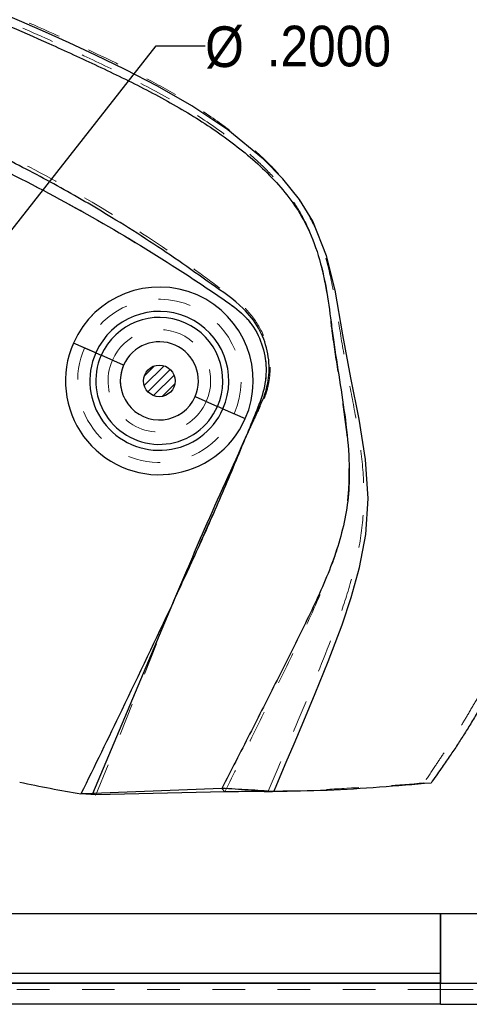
# Model space of a CAD drawing. Header units: inches. Extents: x 0.7 to 43.6, y 0.3 to 38.8.
# Tile 94 of 97: x 38.2 to 39.6, y 24.1 to 27.2. Entities that reach past the tile are written whole.
import ezdxf

# ---------------------------------------------------------------- set-up
doc = ezdxf.new("R2010")
doc.units = ezdxf.units.IN
doc.header["$MEASUREMENT"] = 0
doc.linetypes.add('HIDDEN', pattern=[0.075, 0.05, -0.025])
doc.layers.add('SID-M-S', color=90, linetype='Continuous')
doc.styles.add('SLDTEXTSTYLE0', font='GOTHIC.TTF', dxfattribs={"width": 0.913})
doc.dimstyles.new('SLDDIMSTYLE2', dxfattribs={"dimtxt": 0.125, "dimasz": 0.156, "dimexe": 0, "dimexo": 0.0625, "dimgap": 0.03125, "dimtad": 0, "dimtih": 1, "dimtoh": 1, "dimdec": 4, "dimlfac": 2, "dimrnd": 1e-09, "dimzin": 4, "dimdsep": 46, "dimtxsty": 'SLDTEXTSTYLE0', "dimsah": 1, "dimcen": 0, "dimadec": 0, "dimazin": 1, "dimtfac": 1, "dimtdec": 4, "dimtofl": 0, "dimtmove": 0, "dimatfit": 3, "dimfxl": 0, "dimfrac": 2, "dimtolj": 1, "dimtzin": 12, "dimarcsym": 0})
doc.dimstyles.new('SLDDIMSTYLE3', dxfattribs={"dimtxt": 0.125, "dimasz": 0.156, "dimexe": 0, "dimexo": 0.0625, "dimgap": 0.03125, "dimtad": 0, "dimtih": 1, "dimtoh": 1, "dimdec": 4, "dimlfac": 2, "dimrnd": 1e-09, "dimzin": 4, "dimdsep": 46, "dimtxsty": 'SLDTEXTSTYLE0', "dimsah": 1, "dimcen": 0, "dimadec": 0, "dimazin": 1, "dimtfac": 1, "dimtdec": 4, "dimtofl": 0, "dimtmove": 0, "dimatfit": 3, "dimfxl": 0, "dimfrac": 2, "dimtolj": 1, "dimtzin": 12, "dimarcsym": 0})

# ---------------------------------------------------------------- blocks, each defined once
blk = doc.blocks.new('SW_HATCH_12')
at = {"color": 0, "linetype": 'Continuous', "lineweight": 18}
for p, q in [((0.0296, 0.0001), (-0.0313, -0.0608)), ((0, 0), (-0.0312, -0.0312)), ((0.0481, -0.0108), (-0.0204, -0.0794)), ((0.06, -0.0284), (-0.0029, -0.0913)), ((0.0625, -0.0553), (0.0241, -0.0938))]:
    blk.add_line(p, q, dxfattribs=at)
blk = doc.blocks.new('_D_2')
for p, q in [((36.9253, 26.8435), (37.396, 27.5655)), ((37.396, 27.5655), (37.546, 27.5655))]:
    blk.add_line(p, q)
blk.add_solid([(36.9253, 26.8435), (37.0323, 26.96), (36.9887, 26.9884)])
at = {"char_height": 0.125, "attachment_point": 1, "style": 'SLDTEXTSTYLE0'}
for s, insert in [('%%c', (37.546, 27.6247)), ('.1940', (37.7346, 27.6266)), (' 3x', (38.1502, 27.6266))]:
    blk.add_mtext(s, dxfattribs=dict(at, insert=insert))
blk = doc.blocks.new('_D_3')
for p, q in [((37.3564, 25.4842), (38.6058, 27.0769)), ((38.6058, 27.0769), (38.7558, 27.0769))]:
    blk.add_line(p, q)
blk.add_solid([(37.3564, 25.4842), (37.4732, 25.5909), (37.4323, 25.623)])
at = {"char_height": 0.125, "attachment_point": 1, "style": 'SLDTEXTSTYLE0'}
for s, insert in [('%%c', (38.7558, 27.1364)), ('.2000', (38.9443, 27.1383))]:
    blk.add_mtext(s, dxfattribs=dict(at, insert=insert))

msp = doc.modelspace()

# ---------------------------------------------------------------- linework, layer by layer
at = {"color": 7, "linetype": 'HIDDEN', "lineweight": 18}
for p, q in [((38.385629, 26.148821), (38.35135, 26.163901)), ((38.385629, 26.148821), (38.470947, 26.111289)), ((38.505226, 26.096209), (38.470947, 26.111289)), ((38.724909, 25.999568), (38.759188, 25.984488)), ((38.844505, 25.946956), (38.759188, 25.984488)), ((38.844505, 25.946956), (38.878785, 25.931877)), ((38.420649, 24.77644), (38.65598, 25.364822)), ((39.448847, 24.813058), (39.426862, 24.813318)), ((38.948698, 24.787674), (38.937223, 24.787534)), ((38.961649, 24.786967), (38.948698, 24.787674)), ((39.477959, 24.198729), (40.590434, 24.198729)), ((39.477959, 24.178729), (34.802959, 24.178729)), ((39.477959, 24.178729), (40.590434, 24.178729))]:
    msp.add_line(p, q, dxfattribs=at)
at = {"color": 7, "linetype": 'HIDDEN', "lineweight": 18, "flags": 128}
msp.add_lwpolyline([(38.374639, 24.779687), (38.374639, 24.779687)], dxfattribs=at)
at = {"color": 7, "linetype": 'HIDDEN', "lineweight": 18}
for radius, start, end in [(0.288107, 336.254815, 156.254815), (0.250658, 336.254815, 156.254815), (0.15745, 336.254815, 156.254815), (0.288107, 156.254815, 336.254815), (0.12, 336.254815, 156.254815), (0.250658, 156.254815, 336.254815), (0.15745, 156.254815, 336.254815), (0.12, 156.254815, 336.254815)]:
    msp.add_arc((38.615067, 26.047889), radius, start, end, dxfattribs=at)
for points, knots in [([(41.834045, 28.938577), (41.835753, 28.919545), (41.839608, 28.876612), (41.843108, 28.800849), (41.843791, 28.714896), (41.841319, 28.628985), (41.837442, 28.553206), (41.83282, 28.483982), (41.826841, 28.415111), (41.818632, 28.341541), (41.806231, 28.256287), (41.786043, 28.155576), (41.754859, 28.041628), (41.708705, 27.908712), (41.64528, 27.760914), (41.563776, 27.601714), (41.497002, 27.486917), (41.453057, 27.415256), (41.434158, 27.384903), (41.413226, 27.351787), (41.38736, 27.311555), (41.359402, 27.269068), (41.334927, 27.232776), (41.303205, 27.186509), (41.264567, 27.131787), (41.215144, 27.064848), (41.170772, 27.007141), (41.128783, 26.954554), (41.089086, 26.906637), (41.050748, 26.861916), (41.012109, 26.818356), (40.969597, 26.771928), (40.928614, 26.728428), (40.883277, 26.681188), (40.842462, 26.639298), (40.802969, 26.599052), (40.773084, 26.568654), (40.74662, 26.5417), (40.706327, 26.500553), (40.652708, 26.445361), (40.601771, 26.391623), (40.567721, 26.35512), (40.548807, 26.334723), (40.529209, 26.313458), (40.508448, 26.290791), (40.485801, 26.26591), (40.466635, 26.244732), (40.449354, 26.225546), (40.432618, 26.206916), (40.410963, 26.182723), (40.386113, 26.154833), (40.361805, 26.127438), (40.338954, 26.101612), (40.301191, 26.058825), (40.247933, 25.998283), (40.177352, 25.917749), (40.114736, 25.84527), (40.056563, 25.776536), (40.006659, 25.715993), (39.960258, 25.657508), (39.92097, 25.605929), (39.88648, 25.558677), (39.853919, 25.512068), (39.82418, 25.467692), (39.796354, 25.424657), (39.769211, 25.381343), (39.73757, 25.329246), (39.704095, 25.272222), (39.672416, 25.216903), (39.646575, 25.171283), (39.620816, 25.125711), (39.59392, 25.078401), (39.565284, 25.029087), (39.538979, 24.985182), (39.513589, 24.944336), (39.487705, 24.904227), (39.458746, 24.860682), (39.438236, 24.830214), (39.426862, 24.813318)], [0, 0, 0, 0, 0.01163744, 0.02625218, 0.04620032, 0.06402788, 0.0786575, 0.09246155, 0.10630751, 0.12076853, 0.13753713, 0.1587482, 0.18326015, 0.2094014, 0.24435789, 0.28110395, 0.31827793, 0.32525114, 0.33234258, 0.34007429, 0.34913568, 0.36150497, 0.37108909, 0.37583128, 0.39572043, 0.41194607, 0.42658924, 0.44012806, 0.45300023, 0.46455047, 0.47606501, 0.48852239, 0.50295521, 0.51252809, 0.52847475, 0.53864824, 0.54694765, 0.55450034, 0.56171483, 0.58212035, 0.6015085, 0.60695589, 0.6126214, 0.61850419, 0.62462327, 0.63139836, 0.63905332, 0.64206559, 0.64716368, 0.65434113, 0.66188247, 0.66995598, 0.67668, 0.68290978, 0.7047456, 0.72580531, 0.74811195, 0.76305335, 0.78064134, 0.79591134, 0.80855459, 0.82016755, 0.83157832, 0.84321849, 0.85273654, 0.86282279, 0.87438383, 0.88989901, 0.90314399, 0.91327564, 0.92191201, 0.93514104, 0.94660177, 0.95697556, 0.96680179, 0.97659224, 0.98701921, 1, 1, 1, 1]), ([(38.948698, 24.787674), (38.981702, 24.865091), (39.047509, 25.019454), (39.127666, 25.213692), (39.185943, 25.371801), (39.221004, 25.494075), (39.24282, 25.620893), (39.244095, 25.750948), (39.228114, 25.879961), (39.204956, 26.006627), (39.180366, 26.131131), (39.160975, 26.255449), (39.139749, 26.379498), (39.108707, 26.48776), (39.064628, 26.576541), (39.014746, 26.646297), (38.947272, 26.721452), (38.859753, 26.797746), (38.753665, 26.874032), (38.641469, 26.941593), (38.486969, 27.022691), (38.289856, 27.115328), (38.076795, 27.207226), (37.887606, 27.281462), (37.722941, 27.340208), (37.555765, 27.390028), (37.38699, 27.427199), (37.217146, 27.449068), (37.103779, 27.449745), (37.047163, 27.450084)], [0, 0, 0, 0, 0.061746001, 0.123118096, 0.153802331, 0.184663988, 0.215554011, 0.246942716, 0.278707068, 0.309867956, 0.340505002, 0.370936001, 0.401332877, 0.432089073, 0.452660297, 0.47347023, 0.494624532, 0.52639166, 0.558032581, 0.589776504, 0.621615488, 0.684840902, 0.747892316, 0.790059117, 0.832463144, 0.875003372, 0.917101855, 0.958600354, 1, 1, 1, 1]), ([(37.047198, 27.449107), (37.118409, 27.445405), (37.261061, 27.437989), (37.472901, 27.39481), (37.681831, 27.333951), (37.887809, 27.259387), (38.090559, 27.177371), (38.273942, 27.097153), (38.439096, 27.020454), (38.586213, 26.948067), (38.728581, 26.867658), (38.839496, 26.789397), (38.92145, 26.719279), (38.977669, 26.661767), (39.027095, 26.599754), (39.071346, 26.524805), (39.104786, 26.435526), (39.127299, 26.333866), (39.136245, 26.26496), (39.140731, 26.230404)], [0, 0, 0, 0, 0.08295994, 0.16619026, 0.25083282, 0.33547714, 0.41969003, 0.50374305, 0.56685822, 0.63024557, 0.69338394, 0.75601893, 0.78737648, 0.81862407, 0.84944885, 0.87947555, 0.91956439, 0.95966196, 1, 1, 1, 1]), ([(38.936305, 25.992736), (38.939105, 26.000037), (38.944123, 26.013123), (38.950452, 26.03748), (38.956986, 26.079492), (38.952812, 26.141948), (38.92574, 26.214258), (38.873285, 26.281745), (38.797941, 26.334183), (38.71989, 26.393322), (38.586627, 26.48644), (38.394752, 26.609121), (38.137355, 26.748919), (37.870895, 26.8706), (37.596316, 26.972154), (37.315516, 27.054491), (37.12441, 27.09227), (37.028959, 27.111139)], [0, 0, 0, 0, 0.00996249, 0.01785619, 0.0320416, 0.06405017, 0.09639167, 0.12912445, 0.17131348, 0.21272876, 0.25416671, 0.37851661, 0.5029505, 0.62734585, 0.7517034, 0.87598492, 1, 1, 1, 1]), ([(37.028959, 27.111139), (37.127802, 27.083709), (37.324829, 27.029033), (37.613293, 26.926476), (37.895504, 26.811088), (38.171099, 26.681118), (38.439843, 26.536169), (38.635601, 26.416365), (38.763361, 26.33105), (38.827007, 26.288208), (38.888569, 26.24102), (38.928481, 26.173847), (38.946187, 26.098563), (38.939245, 26.021026), (38.910331, 25.949694), (38.891394, 25.902192), (38.881912, 25.878408)], [0, 0, 0, 0, 0.12575548, 0.25067196, 0.3751497, 0.49952133, 0.62413629, 0.74939017, 0.78086014, 0.81241052, 0.84372148, 0.8748958, 0.90604959, 0.937233, 0.96857341, 1, 1, 1, 1]), ([(39.140731, 26.230404), (39.141947, 26.221298), (39.144375, 26.203122), (39.146737, 26.184933), (39.147916, 26.175855)], [0, 0, 0, 0, 0.500959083, 1, 1, 1, 1]), ([(39.147916, 26.175855), (39.154049, 26.134748), (39.166313, 26.052548), (39.185807, 25.929238), (39.197122, 25.815563), (39.197377, 25.712943), (39.185509, 25.623175), (39.163811, 25.536491), (39.124334, 25.423299), (39.060794, 25.285338), (38.980831, 25.119933), (38.89893, 24.953002), (38.843681, 24.841606), (38.815966, 24.785723)], [0, 0, 0, 0, 0.08438316, 0.16873309, 0.25333255, 0.3159052, 0.37644593, 0.43647085, 0.4969811, 0.61982631, 0.74564003, 0.87239935, 1, 1, 1, 1]), ([(38.881912, 25.878408), (38.890879, 25.897465), (38.908846, 25.935652), (38.927141, 25.973684), (38.936305, 25.992736)], [0, 0, 0, 0, 0.49904263, 1, 1, 1, 1]), ([(38.881912, 25.878408), (38.838485, 25.783088), (38.760937, 25.612873), (38.68805, 25.440615), (38.65598, 25.364822)], [0, 0, 0, 0, 0.56000397, 1, 1, 1, 1]), ([(38.65598, 25.364822), (38.694788, 25.449911), (38.772404, 25.620092), (38.845409, 25.792302), (38.881912, 25.878408)], [0, 0, 0, 0, 0.499990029, 1, 1, 1, 1]), ([(38.65598, 25.364822), (38.604056, 25.255312), (38.511335, 25.059757), (38.416407, 24.865264), (38.374639, 24.779687)], [0, 0, 0, 0, 0.55999795, 1, 1, 1, 1]), ([(39.426861, 24.813318), (39.348294, 24.807526), (39.230723, 24.798858), (39.071025, 24.790434), (38.989383, 24.788593), (38.948698, 24.787675)], [0, 0, 0, 0, 0.50262132, 0.75214383, 1, 1, 1, 1])]:
    msp.add_open_spline(points, degree=3, knots=knots, dxfattribs=at)
at = {"layer": 'SID-M-S'}
for p, q in [((38.419908, 26.133741), (38.35135, 26.163901)), ((38.419908, 26.133741), (38.436667, 26.126369)), ((38.505226, 26.096209), (38.436667, 26.126369)), ((38.724909, 25.999568), (38.793467, 25.969409)), ((38.810226, 25.962036), (38.793467, 25.969409)), ((38.810226, 25.962036), (38.878785, 25.931877)), ((38.411416, 24.780936), (38.65598, 25.364822)), ((38.806806, 24.796428), (38.411416, 24.780936)), ((38.806806, 24.796428), (38.815961, 24.785725)), ((38.411416, 24.780936), (38.374639, 24.779687)), ((38.42065, 24.77644), (38.374639, 24.779687)), ((38.411416, 24.780936), (38.42065, 24.77644)), ((38.815961, 24.785725), (38.42065, 24.77644)), ((38.936841, 24.787516), (38.962485, 24.786922)), ((38.966188, 24.78672), (38.961649, 24.786967)), ((38.093151, 24.412113), (39.477959, 24.412113)), ((39.477959, 24.198729), (39.477959, 24.412113)), ((39.477959, 24.412113), (39.65448, 24.412113)), ((39.477959, 24.412113), (39.477959, 24.198729)), ((39.477959, 24.228077), (37.904795, 24.228077)), ((39.477959, 24.198729), (39.477959, 24.228077)), ((37.891013, 24.198729), (39.477959, 24.198729)), ((39.477959, 24.198729), (37.891013, 24.198729)), ((39.477959, 24.133729), (39.477959, 24.198729)), ((39.477959, 24.198729), (40.590434, 24.198729)), ((39.477959, 24.133729), (39.477959, 24.198729)), ((39.477959, 24.133729), (37.806827, 24.133729)), ((39.477959, 24.133729), (40.590434, 24.133729))]:
    msp.add_line(p, q, dxfattribs=at)
at = {"layer": 'SID-M-S', "flags": 128}
msp.add_lwpolyline([(38.966188, 24.78672), (38.973224, 24.803181), (38.986049, 24.833199), (39.004616, 24.87674), (39.028823, 24.933775), (39.058478, 25.004309), (39.093277, 25.08841), (39.132769, 25.186268), (39.175755, 25.29853), (39.204184, 25.382528), (39.229643, 25.475083), (39.248339, 25.576245), (39.25559, 25.686698), (39.247334, 25.806494), (39.227886, 25.930726), (39.202961, 26.057603), (39.178376, 26.189021), (39.154249, 26.32625), (39.12847, 26.432235), (39.086112, 26.538159), (39.04506, 26.604972), (38.993964, 26.668611), (38.934805, 26.728623), (38.824794, 26.818792), (38.715275, 26.892231), (38.609424, 26.953045), (38.510182, 27.004232), (38.419648, 27.048213), (38.338235, 27.086121), (38.266045, 27.118625), (38.193602, 27.150402), (38.13399, 27.175926)], dxfattribs=at)
at = {"layer": 'SID-M-S'}
msp.add_circle((38.615067, 26.047889), 0.0485, dxfattribs=at)
for centre, radius, start, end in [((38.615067, 26.047889), 0.288107, 336.254815, 156.254815), ((38.615067, 26.047889), 0.213208, 336.254815, 156.254815), ((38.615067, 26.047889), 0.194899, 336.254815, 156.254815), ((38.615067, 26.047889), 0.288107, 156.254815, 336.254815), ((38.615067, 26.047889), 0.12, 336.254815, 156.254815), ((38.615067, 26.047889), 0.213208, 156.254815, 336.254815), ((38.615067, 26.047889), 0.194899, 156.254815, 336.254815), ((38.615067, 26.047889), 0.12, 156.254815, 336.254815), ((39.245887, 29.810072), 5.105276, 258.024398, 260.174018)]:
    msp.add_arc(centre, radius, start, end, dxfattribs=at)
for points, knots in [([(41.843955, 28.940676), (41.84591, 28.921699), (41.850323, 28.878866), (41.854711, 28.803146), (41.856208, 28.717042), (41.854282, 28.630779), (41.850676, 28.554492), (41.846138, 28.484646), (41.840104, 28.415042), (41.831709, 28.340638), (41.819058, 28.254416), (41.79853, 28.152629), (41.766924, 28.037555), (41.720249, 27.903472), (41.656214, 27.754554), (41.574013, 27.594345), (41.506693, 27.47893), (41.462406, 27.406943), (41.44337, 27.376469), (41.422285, 27.343227), (41.396234, 27.302854), (41.368083, 27.260233), (41.343446, 27.223843), (41.31152, 27.177463), (41.272637, 27.122614), (41.222903, 27.055527), (41.178265, 26.997706), (41.136031, 26.945025), (41.078563, 26.875893), (41.016166, 26.805215), (40.952004, 26.736513), (40.895583, 26.67757), (40.84169, 26.622427), (40.789602, 26.56953), (40.749546, 26.528805), (40.713705, 26.492198), (40.679717, 26.457209), (40.64721, 26.42341), (40.614475, 26.388935), (40.580178, 26.352299), (40.542818, 26.311874), (40.513321, 26.279524), (40.492214, 26.256189), (40.480225, 26.24289), (40.468728, 26.230093), (40.437602, 26.195323), (40.392327, 26.144255), (40.335506, 26.07938), (40.288369, 26.025229), (40.245831, 25.976222), (40.204141, 25.92799), (40.161564, 25.878346), (40.117188, 25.825976), (40.068833, 25.767966), (40.019843, 25.707597), (39.974275, 25.649227), (39.935682, 25.59771), (39.901797, 25.550487), (39.869811, 25.50389), (39.840601, 25.459517), (39.813278, 25.416482), (39.786635, 25.373174), (39.75561, 25.321121), (39.72284, 25.264208), (39.691879, 25.209076), (39.666662, 25.163706), (39.642776, 25.120693), (39.618764, 25.077794), (39.593938, 25.034448), (39.571049, 24.995822), (39.549084, 24.960315), (39.527086, 24.926362), (39.504042, 24.892292), (39.477752, 24.854605), (39.459184, 24.827917), (39.448847, 24.813058)], [0, 0, 0, 0, 0.01162338, 0.02623563, 0.04621982, 0.06412989, 0.07886724, 0.09280312, 0.10680576, 0.1214472, 0.13842094, 0.15987905, 0.18465514, 0.21105211, 0.24630886, 0.28332273, 0.32072458, 0.32773626, 0.33486602, 0.34263831, 0.3517473, 0.36417727, 0.37380078, 0.37856183, 0.39853639, 0.41482834, 0.42952941, 0.44312027, 0.45604086, 0.48440211, 0.5006509, 0.51341969, 0.53421262, 0.54772954, 0.55876232, 0.56911178, 0.57903642, 0.58857628, 0.59777726, 0.60809964, 0.61925749, 0.63142715, 0.63485776, 0.63848549, 0.64236806, 0.64536875, 0.66699504, 0.68404237, 0.6979884, 0.71077234, 0.72359273, 0.7368303, 0.75061106, 0.76540525, 0.78284142, 0.79799625, 0.8105546, 0.82209704, 0.83344454, 0.84502492, 0.85449644, 0.86453429, 0.87603611, 0.89145433, 0.90459274, 0.91462263, 0.92315404, 0.93467053, 0.94472936, 0.95384956, 0.96240125, 0.97069676, 0.97922782, 0.98843468, 1, 1, 1, 1]), ([(37.020153, 27.449624), (37.020957, 27.449272), (37.028677, 27.445889), (37.043587, 27.447762), (37.06718, 27.446132), (37.102169, 27.444478), (37.164078, 27.43925), (37.274703, 27.427561), (37.418809, 27.399096), (37.581222, 27.354984), (37.776935, 27.290471), (38.00912, 27.200216), (38.238365, 27.101538), (38.426975, 27.01489), (38.576211, 26.942555), (38.720934, 26.862636), (38.833924, 26.784864), (38.917516, 26.715158), (38.974956, 26.658037), (39.025483, 26.596437), (39.070755, 26.521977), (39.105228, 26.43318), (39.128535, 26.331763), (39.137481, 26.262872), (39.141971, 26.228293)], [0, 0, 0, 0, 0.00100717, 0.00967768, 0.01646345, 0.0285308, 0.05000375, 0.08824494, 0.15686366, 0.21916895, 0.28198003, 0.39363149, 0.50470289, 0.56797235, 0.63153875, 0.6948455, 0.75756097, 0.78891504, 0.8201097, 0.85083725, 0.88062692, 0.92028578, 0.95998832, 1, 1, 1, 1]), ([(38.934234, 25.993483), (38.936932, 26.000746), (38.941767, 26.01376), (38.947838, 26.037922), (38.954024, 26.079499), (38.949584, 26.141123), (38.922569, 26.212362), (38.864553, 26.285014), (38.774037, 26.344427), (38.674995, 26.41708), (38.57263, 26.484801), (38.449121, 26.562707), (38.30251, 26.647829), (38.102384, 26.752826), (37.86662, 26.860671), (37.593246, 26.963845), (37.313991, 27.049483), (37.12391, 27.0906), (37.028959, 27.111139)], [0, 0, 0, 0, 0.00990583, 0.01774816, 0.03182973, 0.06356058, 0.09556056, 0.12786858, 0.18070892, 0.23299289, 0.2853042, 0.33762284, 0.41984464, 0.50211768, 0.62670639, 0.75126879, 0.87575161, 1, 1, 1, 1]), ([(37.028959, 27.111139), (37.12749, 27.0838), (37.324523, 27.02913), (37.613657, 26.926369), (37.897414, 26.810268), (38.174455, 26.679466), (38.443809, 26.533854), (38.63959, 26.413921), (38.766883, 26.328593), (38.830265, 26.28621), (38.890645, 26.238451), (38.929373, 26.171419), (38.946258, 26.096627), (38.938835, 26.019827), (38.910098, 25.949126), (38.891317, 25.902005), (38.881912, 25.878408)], [0, 0, 0, 0, 0.125355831, 0.250677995, 0.376003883, 0.501203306, 0.626175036, 0.751290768, 0.782636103, 0.813989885, 0.845021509, 0.875929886, 0.906818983, 0.937742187, 0.96882325, 1, 1, 1, 1]), ([(39.141971, 26.228293), (39.1432, 26.219228), (39.145652, 26.201146), (39.147991, 26.183046), (39.149157, 26.17402)], [0, 0, 0, 0, 0.50134849, 1, 1, 1, 1]), ([(39.149157, 26.17402), (39.155321, 26.133049), (39.167645, 26.051127), (39.187067, 25.928203), (39.19831, 25.814979), (39.198403, 25.713014), (39.186052, 25.624242), (39.163722, 25.538892), (39.123118, 25.427551), (39.057826, 25.291706), (38.976064, 25.12813), (38.891947, 24.962586), (38.835267, 24.851963), (38.806811, 24.796426)], [0, 0, 0, 0, 0.08456945, 0.169098, 0.25388843, 0.31640583, 0.37656131, 0.43609651, 0.49611728, 0.61843939, 0.74449238, 0.87172432, 1, 1, 1, 1]), ([(38.881912, 25.878408), (38.890633, 25.897559), (38.908094, 25.935908), (38.925513, 25.974276), (38.934234, 25.993483)], [0, 0, 0, 0, 0.49939657, 1, 1, 1, 1]), ([(38.65598, 25.364822), (38.682338, 25.42134), (38.735039, 25.534346), (38.810379, 25.705574), (38.858064, 25.820787), (38.881912, 25.878408)], [0, 0, 0, 0, 0.3333911, 0.66661022, 1, 1, 1, 1]), ([(38.881912, 25.878408), (38.838485, 25.783088), (38.760937, 25.612873), (38.68805, 25.440615), (38.65598, 25.364822)], [0, 0, 0, 0, 0.56000397, 1, 1, 1, 1]), ([(38.65598, 25.364822), (38.604056, 25.255312), (38.511335, 25.059757), (38.416407, 24.865264), (38.374639, 24.779687)], [0, 0, 0, 0, 0.55999795, 1, 1, 1, 1]), ([(38.966188, 24.78672), (38.940265, 24.788544), (38.888315, 24.7922), (38.834012, 24.795017), (38.806806, 24.796428)], [0, 0, 0, 0, 0.49899467, 1, 1, 1, 1]), ([(39.448847, 24.813058), (39.396283, 24.808472), (39.29111, 24.799295), (39.131441, 24.789524), (39.021233, 24.787654), (38.966188, 24.78672)], [0, 0, 0, 0, 0.3333742, 0.66703961, 1, 1, 1, 1]), ([(38.937223, 24.787534), (38.919388, 24.787336), (38.87992, 24.786897), (38.838606, 24.78614), (38.815961, 24.785725)], [0, 0, 0, 0, 0.45187832, 1, 1, 1, 1])]:
    msp.add_open_spline(points, degree=3, knots=knots, dxfattribs=at)

# ---------------------------------------------------------------- block references
at = {"color": 5, "linetype": 'Continuous', "lineweight": 18}
msp.add_blockref('SW_HATCH_12', (38.600146, 26.094036), dxfattribs=at)

# ---------------------------------------------------------------- dimensions: what is measured, and where the dimension line sits
dim = msp.add_diameter_dim_2p(p1=(36.872305, 26.762267), p2=(36.925284, 26.843521), text='<> 3x', dimstyle='SLDDIMSTYLE2')
dim.commit()
dim.dimension.update_dxf_attribs({"geometry": '_D_2', "text_midpoint": (37.957404, 27.565528), "dimtype": 163})
dim = msp.add_diameter_dim_2p(p1=(37.294711, 25.405488), p2=(37.356432, 25.484168), dimstyle='SLDDIMSTYLE3')
dim.commit()
dim.dimension.update_dxf_attribs({"geometry": '_D_3', "text_midpoint": (39.057894, 27.076857), "dimtype": 163})

doc.saveas('drawing.dxf')
